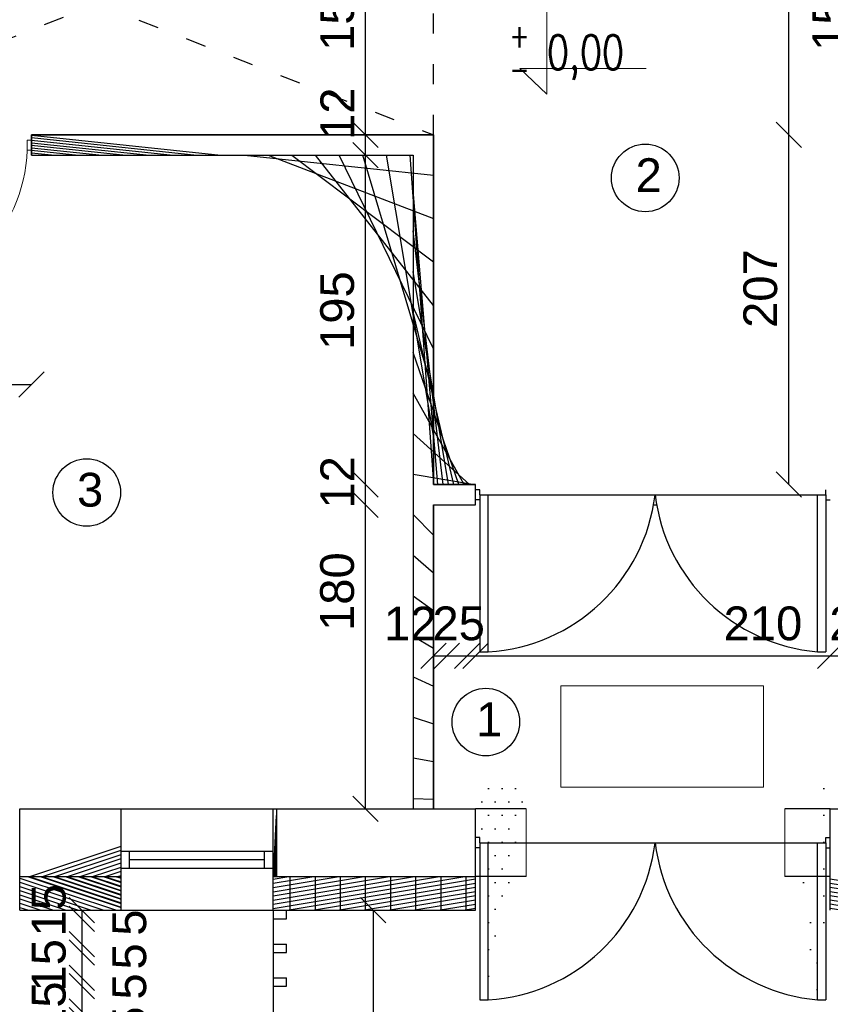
# Model space of a CAD drawing. Header units: millimetres. Extents: x 6528 to 149658, y 3342 to 12852.
# Tile 96 of 122: x 79894 to 80374, y 6990 to 7573. Entities that reach past the tile are written whole.
import ezdxf

# ---------------------------------------------------------------- set-up
doc = ezdxf.new("R2010")
doc.units = ezdxf.units.MM
doc.linetypes.add('ACAD_ISO03W100', pattern=[30, 12, -18])
doc.layers.add('&_opisy_100', color=51, linetype='Continuous', lineweight=20)
doc.styles.add('Romans', font='romans.shx', dxfattribs={"width": 0.75})
doc.styles.get("Standard").update_dxf_attribs({"font": 'arial.ttf'})
doc.dimstyles.new('ISO-25', dxfattribs={"dimtxt": 2.5, "dimasz": 2.5, "dimexe": 1.25, "dimexo": 0.625, "dimtad": 1, "dimtxsty": 'Standard', "dimcen": 2.5, "dimadec": 0, "dimazin": 0, "dimtfac": 1, "dimtmove": 0, "dimatfit": 3, "dimfxl": 1, "dimarcsym": 0})
pattern_1 = [(45, (-1177786884.729524, -935731374.6151185), (-11.22532015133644, 11.22532015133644), [])]

# ---------------------------------------------------------------- blocks, each defined once
blk = doc.blocks.new('_Oblique')
at = {"color": 0, "linetype": 'ByBlock', "lineweight": -2}
blk.add_line((-0.5, -0.5), (0.5, 0.5), dxfattribs=at)
blk = doc.blocks.new('*D2604')
at = {"color": 0, "lineweight": -2, "transparency": 16777216}
blk.add_line((79326.85100715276, 6372.43297327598), (81210.85100691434, 6372.43297327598), dxfattribs=at)
at = {"layer": 'Defpoints', "color": 0, "transparency": 16777216}
for p in [(79326.85100715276, 7045.67060507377), (81210.85100691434, 7045.67060507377), (81210.85100691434, 6372.43297327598)]:
    blk.add_point(p, dxfattribs=at)
at = {"color": 0, "lineweight": -2, "transparency": 16777216, "xscale": 15, "yscale": 15, "zscale": 15, "rotation": 180}
blk.add_blockref('_Oblique', (79326.85100715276, 6372.43297327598), dxfattribs=at)
at = {"color": 0, "lineweight": -2, "transparency": 16777216, "xscale": 15, "yscale": 15, "zscale": 15}
blk.add_blockref('_Oblique', (81210.85100691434, 6372.43297327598), dxfattribs=at)
at = {"color": 0, "transparency": 16777216, "insert": (80281.07317440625, 6391.106766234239), "char_height": 20, "attachment_point": 5}
blk.add_mtext('1884', dxfattribs=at)
blk = doc.blocks.new('*D2733')
at = {"color": 0, "lineweight": -2, "transparency": 16777216}
blk.add_line((80103.11940233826, 7045.670605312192), (80103.11940233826, 6865.670605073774), dxfattribs=at)
at = {"layer": 'Defpoints', "color": 0, "transparency": 16777216}
for p in [(80163.85100715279, 7045.670605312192), (80103.11940233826, 6865.670605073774), (80216.34214108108, 6865.670605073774)]:
    blk.add_point(p, dxfattribs=at)
at = {"color": 0, "lineweight": -2, "transparency": 16777216, "xscale": 15, "yscale": 15, "zscale": 15}
for p, rotation in [((80103.11940233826, 7045.670605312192), 90), ((80103.11940233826, 6865.670605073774), 270)]:
    blk.add_blockref('_Oblique', p, dxfattribs=dict(at, rotation=rotation))
at = {"color": 0, "transparency": 16777216, "insert": (80083.67525284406, 6960.413776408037), "char_height": 20, "attachment_point": 5, "rotation": 90}
blk.add_mtext('180', dxfattribs=at)
blk = doc.blocks.new('*D2806')
at = {"color": 0, "lineweight": -2, "transparency": 16777216}
blk.add_line((80098.63733976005, 7504.670604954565), (80098.63733976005, 7659.670604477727), dxfattribs=at)
at = {"layer": 'Defpoints', "color": 0, "transparency": 16777216}
for p in [(80098.63733976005, 7659.670604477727), (80126.85101001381, 7659.670604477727), (80126.85100762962, 7504.670604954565)]:
    blk.add_point(p, dxfattribs=at)
at = {"color": 0, "lineweight": -2, "transparency": 16777216, "xscale": 15, "yscale": 15, "zscale": 15}
for p, rotation in [((80098.63733976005, 7659.670604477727), 90), ((80098.63733976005, 7504.670604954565), 270)]:
    blk.add_blockref('_Oblique', p, dxfattribs=dict(at, rotation=rotation))
at = {"color": 0, "transparency": 16777216, "insert": (80081.94153111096, 7577.721667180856), "char_height": 20, "attachment_point": 5, "rotation": 90}
blk.add_mtext('155', dxfattribs=at)
blk = doc.blocks.new('*D2807')
at = {"color": 0, "lineweight": -2, "transparency": 16777216}
blk.add_line((80098.63734309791, 7492.670604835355), (80098.63734309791, 7504.670604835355), dxfattribs=at)
at = {"layer": 'Defpoints', "color": 0, "transparency": 16777216}
for p in [(80098.63734309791, 7504.670604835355), (80126.85100762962, 7504.670604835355), (80126.85101525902, 7492.670604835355)]:
    blk.add_point(p, dxfattribs=at)
at = {"color": 0, "lineweight": -2, "transparency": 16777216, "xscale": 15, "yscale": 15, "zscale": 15}
for p, rotation in [((80098.63734309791, 7504.670604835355), 90), ((80098.63734309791, 7492.670604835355), 270)]:
    blk.add_blockref('_Oblique', p, dxfattribs=dict(at, rotation=rotation))
at = {"color": 0, "transparency": 16777216, "insert": (80081.94153111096, 7517.24278677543), "char_height": 20, "attachment_point": 5, "rotation": 90}
blk.add_mtext('12', dxfattribs=at)
blk = doc.blocks.new('*D2808')
at = {"color": 0, "lineweight": -2, "transparency": 16777216}
blk.add_line((80098.6373454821, 7297.670604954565), (80098.6373454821, 7492.670604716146), dxfattribs=at)
at = {"layer": 'Defpoints', "color": 0, "transparency": 16777216}
for p in [(80098.6373454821, 7492.670604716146), (80126.85100810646, 7492.670604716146), (80158.85101525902, 7297.670604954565)]:
    blk.add_point(p, dxfattribs=at)
at = {"color": 0, "lineweight": -2, "transparency": 16777216, "xscale": 15, "yscale": 15, "zscale": 15}
for p, rotation in [((80098.6373454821, 7492.670604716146), 90), ((80098.6373454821, 7297.670604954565), 270)]:
    blk.add_blockref('_Oblique', p, dxfattribs=dict(at, rotation=rotation))
at = {"color": 0, "transparency": 16777216, "insert": (80081.9415315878, 7400.670214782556), "char_height": 20, "attachment_point": 5, "rotation": 90}
blk.add_mtext('195', dxfattribs=at)
blk = doc.blocks.new('*D2809')
at = {"color": 0, "lineweight": -2, "transparency": 16777216}
blk.add_line((80098.63734738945, 7285.670604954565), (80098.63734738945, 7297.670604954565), dxfattribs=at)
at = {"layer": 'Defpoints', "color": 0, "transparency": 16777216}
for p in [(80098.63734738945, 7297.670604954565), (80158.85101525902, 7297.670604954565), (80158.85101597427, 7285.670604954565)]:
    blk.add_point(p, dxfattribs=at)
at = {"color": 0, "lineweight": -2, "transparency": 16777216, "xscale": 15, "yscale": 15, "zscale": 15}
for p, rotation in [((80098.63734738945, 7297.670604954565), 90), ((80098.63734738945, 7285.670604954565), 270)]:
    blk.add_blockref('_Oblique', p, dxfattribs=dict(at, rotation=rotation))
at = {"color": 0, "transparency": 16777216, "insert": (80081.9415315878, 7298.983735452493), "char_height": 20, "attachment_point": 5, "rotation": 90}
blk.add_mtext('12', dxfattribs=at)
blk = doc.blocks.new('*D2810')
at = {"color": 0, "lineweight": -2, "transparency": 16777216}
blk.add_line((80098.60525958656, 7105.670605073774), (80098.60525958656, 7285.670604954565), dxfattribs=at)
at = {"layer": 'Defpoints', "color": 0, "transparency": 16777216}
for p in [(80098.60525958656, 7285.670604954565), (80158.85101597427, 7285.670604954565), (80158.8510150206, 7105.670605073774)]:
    blk.add_point(p, dxfattribs=at)
at = {"color": 0, "lineweight": -2, "transparency": 16777216, "xscale": 15, "yscale": 15, "zscale": 15}
for p, rotation in [((80098.60525958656, 7285.670604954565), 90), ((80098.60525958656, 7105.670605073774), 270)]:
    blk.add_blockref('_Oblique', p, dxfattribs=dict(at, rotation=rotation))
at = {"color": 0, "transparency": 16777216, "insert": (80081.90944092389, 7234.309116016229), "char_height": 20, "attachment_point": 5, "rotation": 90}
blk.add_mtext('180', dxfattribs=at)
blk = doc.blocks.new('*D2811')
at = {"color": 0, "lineweight": -2, "transparency": 16777216}
blk.add_line((80349.20486204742, 7504.670604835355), (80349.20486204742, 7659.670604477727), dxfattribs=at)
at = {"layer": 'Defpoints', "color": 0, "transparency": 16777216}
for p in [(80349.20486204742, 7659.670604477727), (80377.41853087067, 7659.670604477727), (80398.8510047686, 7504.670604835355)]:
    blk.add_point(p, dxfattribs=at)
at = {"color": 0, "lineweight": -2, "transparency": 16777216, "xscale": 15, "yscale": 15, "zscale": 15}
for p, rotation in [((80349.20486204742, 7659.670604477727), 90), ((80349.20486204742, 7504.670604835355), 270)]:
    blk.add_blockref('_Oblique', p, dxfattribs=dict(at, rotation=rotation))
at = {"color": 0, "transparency": 16777216, "insert": (80373.41375105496, 7577.721667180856), "char_height": 20, "attachment_point": 5, "rotation": 90}
blk.add_mtext('155', dxfattribs=at)
blk = doc.blocks.new('*D2812')
at = {"color": 0, "lineweight": -2, "transparency": 16777216}
blk.add_line((80349.2048630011, 7297.670604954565), (80349.2048630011, 7504.670604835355), dxfattribs=at)
at = {"layer": 'Defpoints', "color": 0, "transparency": 16777216}
for p in [(80349.2048630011, 7504.670604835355), (80398.85100715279, 7504.670604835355), (80398.85100715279, 7297.670604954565)]:
    blk.add_point(p, dxfattribs=at)
at = {"color": 0, "lineweight": -2, "transparency": 16777216, "xscale": 15, "yscale": 15, "zscale": 15}
for p, rotation in [((80349.2048630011, 7504.670604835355), 90), ((80349.2048630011, 7297.670604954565), 270)]:
    blk.add_blockref('_Oblique', p, dxfattribs=dict(at, rotation=rotation))
at = {"color": 0, "transparency": 16777216, "insert": (80332.50905196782, 7413.721667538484), "char_height": 20, "attachment_point": 5, "rotation": 90}
blk.add_mtext('207', dxfattribs=at)
blk = doc.blocks.new('*D2851')
at = {"color": 0, "lineweight": -2, "transparency": 16777216}
blk.add_line((79800.85101502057, 7357.028185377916), (79900.85101525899, 7357.028185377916), dxfattribs=at)
at = {"layer": 'Defpoints', "color": 0, "transparency": 16777216}
for p in [(79800.85101502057, 7492.670604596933), (79900.85101525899, 7492.670604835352), (79900.85101525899, 7357.028185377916)]:
    blk.add_point(p, dxfattribs=at)
at = {"color": 0, "lineweight": -2, "transparency": 16777216, "xscale": 15, "yscale": 15, "zscale": 15, "rotation": 180}
blk.add_blockref('_Oblique', (79800.85101502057, 7357.028185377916), dxfattribs=at)
at = {"color": 0, "lineweight": -2, "transparency": 16777216, "xscale": 15, "yscale": 15, "zscale": 15}
blk.add_blockref('_Oblique', (79900.85101525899, 7357.028185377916), dxfattribs=at)
at = {"color": 0, "transparency": 16777216, "insert": (79847.78837125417, 7376.171968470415), "char_height": 20, "attachment_point": 5}
blk.add_mtext('100', dxfattribs=at)
blk = doc.blocks.new('*D2899')
at = {"color": 0, "lineweight": -2, "transparency": 16777216}
blk.add_line((80146.8510154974, 7196.245446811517), (80158.85101621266, 7196.245446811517), dxfattribs=at)
at = {"layer": 'Defpoints', "color": 0, "transparency": 16777216}
for p in [(80146.8510154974, 7293.459316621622), (80158.85101621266, 7294.670604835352), (80158.85101621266, 7196.245446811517)]:
    blk.add_point(p, dxfattribs=at)
at = {"color": 0, "lineweight": -2, "transparency": 16777216, "xscale": 15, "yscale": 15, "zscale": 15, "rotation": 180}
blk.add_blockref('_Oblique', (80146.8510154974, 7196.245446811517), dxfattribs=at)
at = {"color": 0, "lineweight": -2, "transparency": 16777216, "xscale": 15, "yscale": 15, "zscale": 15}
blk.add_blockref('_Oblique', (80158.85101621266, 7196.245446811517), dxfattribs=at)
at = {"color": 0, "transparency": 16777216, "insert": (80125.08465521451, 7215.389229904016), "char_height": 20, "attachment_point": 5}
blk.add_mtext('12', dxfattribs=at)
blk = doc.blocks.new('*D2900')
at = {"color": 0, "lineweight": -2, "transparency": 16777216}
blk.add_line((80138.85101645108, 7196.245447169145), (80163.85101525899, 7196.245447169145), dxfattribs=at)
at = {"layer": 'Defpoints', "color": 0, "transparency": 16777216}
for p in [(80138.85101645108, 7285.670604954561), (80163.85101525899, 7285.670604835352), (80163.85101525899, 7196.245447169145)]:
    blk.add_point(p, dxfattribs=at)
at = {"color": 0, "lineweight": -2, "transparency": 16777216, "xscale": 15, "yscale": 15, "zscale": 15, "rotation": 180}
blk.add_blockref('_Oblique', (80138.85101645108, 7196.245447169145), dxfattribs=at)
at = {"color": 0, "lineweight": -2, "transparency": 16777216, "xscale": 15, "yscale": 15, "zscale": 15}
blk.add_blockref('_Oblique', (80163.85101525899, 7196.245447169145), dxfattribs=at)
at = {"color": 0, "transparency": 16777216, "insert": (80153.79813687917, 7215.389230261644), "char_height": 20, "attachment_point": 5}
blk.add_mtext('25', dxfattribs=at)
blk = doc.blocks.new('*D2901')
at = {"color": 0, "lineweight": -2, "transparency": 16777216}
blk.add_line((80163.85101502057, 7196.245447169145), (80373.85101525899, 7196.245447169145), dxfattribs=at)
at = {"layer": 'Defpoints', "color": 0, "transparency": 16777216}
for p in [(80163.85101502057, 7285.670604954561), (80373.85101525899, 7285.670604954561), (80373.85101525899, 7196.245447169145)]:
    blk.add_point(p, dxfattribs=at)
at = {"color": 0, "lineweight": -2, "transparency": 16777216, "xscale": 15, "yscale": 15, "zscale": 15, "rotation": 180}
blk.add_blockref('_Oblique', (80163.85101502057, 7196.245447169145), dxfattribs=at)
at = {"color": 0, "lineweight": -2, "transparency": 16777216, "xscale": 15, "yscale": 15, "zscale": 15}
blk.add_blockref('_Oblique', (80373.85101525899, 7196.245447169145), dxfattribs=at)
at = {"color": 0, "transparency": 16777216, "insert": (80333.9506286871, 7215.389230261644), "char_height": 20, "attachment_point": 5}
blk.add_mtext('210', dxfattribs=at)
blk = doc.blocks.new('*D2902')
at = {"color": 0, "lineweight": -2, "transparency": 16777216}
blk.add_line((80373.85101502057, 7196.245447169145), (80398.85101382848, 7196.245447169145), dxfattribs=at)
at = {"layer": 'Defpoints', "color": 0, "transparency": 16777216}
for p in [(80373.85101502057, 7285.670604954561), (80398.85101382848, 7285.670604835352), (80398.85101382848, 7196.245447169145)]:
    blk.add_point(p, dxfattribs=at)
at = {"color": 0, "lineweight": -2, "transparency": 16777216, "xscale": 15, "yscale": 15, "zscale": 15, "rotation": 180}
blk.add_blockref('_Oblique', (80373.85101502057, 7196.245447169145), dxfattribs=at)
at = {"color": 0, "lineweight": -2, "transparency": 16777216, "xscale": 15, "yscale": 15, "zscale": 15}
blk.add_blockref('_Oblique', (80398.85101382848, 7196.245447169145), dxfattribs=at)
at = {"color": 0, "transparency": 16777216, "insert": (80388.79813544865, 7215.389230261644), "char_height": 20, "attachment_point": 5}
blk.add_mtext('25', dxfattribs=at)
blk = doc.blocks.new('*D2911')
at = {"color": 0, "lineweight": -2, "transparency": 16777216}
blk.add_line((79803.85100715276, 6422.43297327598), (79893.85100739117, 6422.43297327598), dxfattribs=at)
at = {"layer": 'Defpoints', "color": 0, "transparency": 16777216}
for p in [(79803.85100715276, 7045.67060507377), (79893.85100739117, 7045.670604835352), (79893.85100739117, 6422.43297327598)]:
    blk.add_point(p, dxfattribs=at)
at = {"color": 0, "lineweight": -2, "transparency": 16777216, "xscale": 15, "yscale": 15, "zscale": 15, "rotation": 180}
blk.add_blockref('_Oblique', (79803.85100715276, 6422.43297327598), dxfattribs=at)
at = {"color": 0, "lineweight": -2, "transparency": 16777216, "xscale": 15, "yscale": 15, "zscale": 15}
blk.add_blockref('_Oblique', (79893.85100739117, 6422.43297327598), dxfattribs=at)
at = {"color": 0, "transparency": 16777216, "insert": (79850.65289490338, 6441.106766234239), "char_height": 20, "attachment_point": 5}
blk.add_mtext('90', dxfattribs=at)
blk = doc.blocks.new('*D2912')
at = {"color": 0, "lineweight": -2, "transparency": 16777216}
blk.add_line((79893.85100739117, 6422.43297327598), (79953.85100691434, 6422.43297327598), dxfattribs=at)
at = {"layer": 'Defpoints', "color": 0, "transparency": 16777216}
for p in [(79893.85100739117, 7045.67060507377), (79953.85100691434, 7045.670604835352), (79953.85100691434, 6422.43297327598)]:
    blk.add_point(p, dxfattribs=at)
at = {"color": 0, "lineweight": -2, "transparency": 16777216, "xscale": 15, "yscale": 15, "zscale": 15, "rotation": 180}
blk.add_blockref('_Oblique', (79893.85100739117, 6422.43297327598), dxfattribs=at)
at = {"color": 0, "lineweight": -2, "transparency": 16777216, "xscale": 15, "yscale": 15, "zscale": 15}
blk.add_blockref('_Oblique', (79953.85100691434, 6422.43297327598), dxfattribs=at)
at = {"color": 0, "transparency": 16777216, "insert": (79924.91612212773, 6441.106766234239), "char_height": 20, "attachment_point": 5}
blk.add_mtext('60', dxfattribs=at)
blk = doc.blocks.new('*D2913')
at = {"color": 0, "lineweight": -2, "transparency": 16777216}
blk.add_line((79953.85100691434, 6422.43297327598), (80043.85100739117, 6422.43297327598), dxfattribs=at)
at = {"layer": 'Defpoints', "color": 0, "transparency": 16777216}
for p in [(79953.85100691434, 7045.67060519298), (80043.85100739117, 7045.670604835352), (80043.85100739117, 6422.43297327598)]:
    blk.add_point(p, dxfattribs=at)
at = {"color": 0, "lineweight": -2, "transparency": 16777216, "xscale": 15, "yscale": 15, "zscale": 15, "rotation": 180}
blk.add_blockref('_Oblique', (79953.85100691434, 6422.43297327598), dxfattribs=at)
at = {"color": 0, "lineweight": -2, "transparency": 16777216, "xscale": 15, "yscale": 15, "zscale": 15}
blk.add_blockref('_Oblique', (80043.85100739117, 6422.43297327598), dxfattribs=at)
at = {"color": 0, "transparency": 16777216, "insert": (79999.410515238, 6441.106766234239), "char_height": 20, "attachment_point": 5}
blk.add_mtext('90', dxfattribs=at)
blk = doc.blocks.new('*D2914')
at = {"color": 0, "lineweight": -2, "transparency": 16777216}
blk.add_line((80043.85100739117, 6422.43297327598), (80163.85100691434, 6422.43297327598), dxfattribs=at)
at = {"layer": 'Defpoints', "color": 0, "transparency": 16777216}
for p in [(80043.85100739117, 7045.670604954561), (80163.85100691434, 7045.670604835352), (80163.85100691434, 6422.43297327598)]:
    blk.add_point(p, dxfattribs=at)
at = {"color": 0, "lineweight": -2, "transparency": 16777216, "xscale": 15, "yscale": 15, "zscale": 15, "rotation": 180}
blk.add_blockref('_Oblique', (80043.85100739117, 6422.43297327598), dxfattribs=at)
at = {"color": 0, "lineweight": -2, "transparency": 16777216, "xscale": 15, "yscale": 15, "zscale": 15}
blk.add_blockref('_Oblique', (80163.85100691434, 6422.43297327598), dxfattribs=at)
at = {"color": 0, "transparency": 16777216, "insert": (80089.41051499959, 6441.106766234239), "char_height": 20, "attachment_point": 5}
blk.add_mtext('120', dxfattribs=at)
blk = doc.blocks.new('*D2915')
at = {"color": 0, "lineweight": -2, "transparency": 16777216}
blk.add_line((80163.85100691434, 6422.43297327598), (80373.8510076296, 6422.43297327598), dxfattribs=at)
at = {"layer": 'Defpoints', "color": 0, "transparency": 16777216}
for p in [(80163.85100691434, 7045.67060507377), (80373.8510076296, 7045.670604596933), (80373.8510076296, 6422.43297327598)]:
    blk.add_point(p, dxfattribs=at)
at = {"color": 0, "lineweight": -2, "transparency": 16777216, "xscale": 15, "yscale": 15, "zscale": 15, "rotation": 180}
blk.add_blockref('_Oblique', (80163.85100691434, 6422.43297327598), dxfattribs=at)
at = {"color": 0, "lineweight": -2, "transparency": 16777216, "xscale": 15, "yscale": 15, "zscale": 15}
blk.add_blockref('_Oblique', (80373.8510076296, 6422.43297327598), dxfattribs=at)
at = {"color": 0, "transparency": 16777216, "insert": (80257.44635384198, 6441.106766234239), "char_height": 20, "attachment_point": 5}
blk.add_mtext('210', dxfattribs=at)
blk = doc.blocks.new('*D2916')
at = {"color": 0, "lineweight": -2, "transparency": 16777216}
blk.add_line((80373.8510076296, 6422.43297327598), (80493.85094897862, 6422.43297327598), dxfattribs=at)
at = {"layer": 'Defpoints', "color": 0, "transparency": 16777216}
for p in [(80373.8510076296, 7045.670604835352), (80493.85094897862, 7045.670610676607), (80493.85094897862, 6422.43297327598)]:
    blk.add_point(p, dxfattribs=at)
at = {"color": 0, "lineweight": -2, "transparency": 16777216, "xscale": 15, "yscale": 15, "zscale": 15, "rotation": 180}
blk.add_blockref('_Oblique', (80373.8510076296, 6422.43297327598), dxfattribs=at)
at = {"color": 0, "lineweight": -2, "transparency": 16777216, "xscale": 15, "yscale": 15, "zscale": 15}
blk.add_blockref('_Oblique', (80493.85094897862, 6422.43297327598), dxfattribs=at)
at = {"color": 0, "transparency": 16777216, "insert": (80438.7014190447, 6441.106766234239), "char_height": 20, "attachment_point": 5}
blk.add_mtext('120', dxfattribs=at)
blk = doc.blocks.new('*D2885')
at = {"color": 0, "lineweight": -2, "transparency": 16777216}
blk.add_line((79930.62826149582, 6985.67061413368), (79930.62826149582, 6980.670614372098), dxfattribs=at)
at = {"layer": 'Defpoints', "color": 0, "transparency": 16777216}
for p in [(80043.85098378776, 6985.67061413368), (79930.62826149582, 6980.670614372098), (80043.85099928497, 6980.670614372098)]:
    blk.add_point(p, dxfattribs=at)
at = {"color": 0, "lineweight": -2, "transparency": 16777216, "xscale": 15, "yscale": 15, "zscale": 15}
for p, rotation in [((79930.62826149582, 6985.67061413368), 90), ((79930.62826149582, 6980.670614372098), 270)]:
    blk.add_blockref('_Oblique', p, dxfattribs=dict(at, rotation=rotation))
at = {"color": 0, "transparency": 16777216, "insert": (79958.88475530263, 6980.91668201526), "char_height": 20, "attachment_point": 5, "rotation": 90}
blk.add_mtext('5', dxfattribs=at)
blk = doc.blocks.new('*D2886')
at = {"color": 0, "lineweight": -2, "transparency": 16777216}
blk.add_line((79930.62826388, 7000.67061413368), (79930.62826388, 6985.67061413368), dxfattribs=at)
at = {"layer": 'Defpoints', "color": 0, "transparency": 16777216}
for p in [(80043.85100643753, 7000.67061413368), (79930.62826388, 6985.67061413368), (80043.85100453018, 6985.67061413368)]:
    blk.add_point(p, dxfattribs=at)
at = {"color": 0, "lineweight": -2, "transparency": 16777216, "xscale": 15, "yscale": 15, "zscale": 15}
for p, rotation in [((79930.62826388, 7000.67061413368), 90), ((79930.62826388, 6985.67061413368), 270)]:
    blk.add_blockref('_Oblique', p, dxfattribs=dict(at, rotation=rotation))
at = {"color": 0, "transparency": 16777216, "insert": (79911.18411629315, 6987.987598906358), "char_height": 20, "attachment_point": 5, "rotation": 90}
blk.add_mtext('15', dxfattribs=at)
blk = doc.blocks.new('*D2887')
at = {"color": 0, "lineweight": -2, "transparency": 16777216}
blk.add_line((79930.62826864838, 7005.670613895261), (79930.62826864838, 7000.67061413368), dxfattribs=at)
at = {"layer": 'Defpoints', "color": 0, "transparency": 16777216}
for p in [(80043.85104673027, 7005.670613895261), (79930.62826864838, 7000.67061413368), (80043.85100643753, 7000.67061413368)]:
    blk.add_point(p, dxfattribs=at)
at = {"color": 0, "lineweight": -2, "transparency": 16777216, "xscale": 15, "yscale": 15, "zscale": 15}
for p, rotation in [((79930.62826864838, 7005.670613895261), 90), ((79930.62826864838, 7000.67061413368), 270)]:
    blk.add_blockref('_Oblique', p, dxfattribs=dict(at, rotation=rotation))
at = {"color": 0, "transparency": 16777216, "insert": (79958.88476245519, 7000.552336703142), "char_height": 20, "attachment_point": 5, "rotation": 90}
blk.add_mtext('5', dxfattribs=at)
blk = doc.blocks.new('*D2888')
at = {"color": 0, "lineweight": -2, "transparency": 16777216}
blk.add_line((79930.62830608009, 7020.670611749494), (79930.62830608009, 7005.670613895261), dxfattribs=at)
at = {"layer": 'Defpoints', "color": 0, "transparency": 16777216}
for p in [(80043.85104649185, 7020.670611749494), (79930.62830608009, 7005.670613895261), (80043.85104673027, 7005.670613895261)]:
    blk.add_point(p, dxfattribs=at)
at = {"color": 0, "lineweight": -2, "transparency": 16777216, "xscale": 15, "yscale": 15, "zscale": 15}
for p, rotation in [((79930.62830608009, 7020.670611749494), 90), ((79930.62830608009, 7005.670613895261), 270)]:
    blk.add_blockref('_Oblique', p, dxfattribs=dict(at, rotation=rotation))
at = {"color": 0, "transparency": 16777216, "insert": (79911.18415849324, 7013.096177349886), "char_height": 20, "attachment_point": 5, "rotation": 90}
blk.add_mtext('15', dxfattribs=at)
blk = doc.blocks.new('*D2889')
at = {"color": 0, "lineweight": -2, "transparency": 16777216}
blk.add_line((79930.62831180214, 7025.670611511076), (79930.62831180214, 7020.670611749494), dxfattribs=at)
at = {"layer": 'Defpoints', "color": 0, "transparency": 16777216}
for p in [(80043.85104649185, 7025.670611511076), (79930.62831180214, 7020.670611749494), (80043.85104863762, 7020.670611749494)]:
    blk.add_point(p, dxfattribs=at)
at = {"color": 0, "lineweight": -2, "transparency": 16777216, "xscale": 15, "yscale": 15, "zscale": 15}
for p, rotation in [((79930.62831180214, 7025.670611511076), 90), ((79930.62831180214, 7020.670611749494), 270)]:
    blk.add_blockref('_Oblique', p, dxfattribs=dict(at, rotation=rotation))
at = {"color": 0, "transparency": 16777216, "insert": (79958.88480465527, 7018.352102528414), "char_height": 20, "attachment_point": 5, "rotation": 90}
blk.add_mtext('5', dxfattribs=at)
blk = doc.blocks.new('*D2890')
at = {"color": 0, "lineweight": -2, "transparency": 16777216}
blk.add_line((79930.6282791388, 7040.670611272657), (79930.6282791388, 7025.670613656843), dxfattribs=at)
at = {"layer": 'Defpoints', "color": 0, "transparency": 16777216}
for p in [(80043.85101859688, 7040.670611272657), (79930.6282791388, 7025.670613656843), (80043.8510188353, 7025.670613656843)]:
    blk.add_point(p, dxfattribs=at)
at = {"color": 0, "lineweight": -2, "transparency": 16777216, "xscale": 15, "yscale": 15, "zscale": 15}
for p, rotation in [((79930.6282791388, 7040.670611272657), 90), ((79930.6282791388, 7025.670613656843), 270)]:
    blk.add_blockref('_Oblique', p, dxfattribs=dict(at, rotation=rotation))
at = {"color": 0, "transparency": 16777216, "insert": (79911.18413059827, 7045.670613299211), "char_height": 20, "attachment_point": 5, "rotation": 90}
blk.add_mtext('15', dxfattribs=at)
blk = doc.blocks.new('*D2891')
at = {"color": 0, "lineweight": -2, "transparency": 16777216}
blk.add_line((79930.628284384, 7045.670611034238), (79930.628284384, 7040.670611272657), dxfattribs=at)
at = {"layer": 'Defpoints', "color": 0, "transparency": 16777216}
for p in [(80043.85101859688, 7045.670611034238), (79930.628284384, 7040.670611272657), (80043.85102074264, 7040.670611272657)]:
    blk.add_point(p, dxfattribs=at)
at = {"color": 0, "lineweight": -2, "transparency": 16777216, "xscale": 15, "yscale": 15, "zscale": 15}
for p, rotation in [((79930.628284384, 7045.670611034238), 90), ((79930.628284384, 7040.670611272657), 270)]:
    blk.add_blockref('_Oblique', p, dxfattribs=dict(at, rotation=rotation))
at = {"color": 0, "transparency": 16777216, "insert": (79958.8847767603, 7038.352102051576), "char_height": 20, "attachment_point": 5, "rotation": 90}
blk.add_mtext('5', dxfattribs=at)

msp = doc.modelspace()

# ---------------------------------------------------------------- hatches: boundary and pattern name
h = msp.add_hatch()
h.set_pattern_fill('ANSI31', color=256, scale=5)
h.set_pattern_definition(pattern_1)
h.paths.add_polyline_path([(80138.85101502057, 7504.670604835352), (79900.85101525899, 7504.670604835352), (79900.85101525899, 7492.670604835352), (80126.85100810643, 7492.670604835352), (80126.85101525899, 7105.67060507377), (80138.85101525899, 7105.67060507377), (80138.85101502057, 7285.670604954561), (80163.85101525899, 7285.670604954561), (80163.85101525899, 7297.670604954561), (80138.85101502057, 7297.670604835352)])
h = msp.add_hatch()
h.set_pattern_fill('ANSI37', color=256, scale=5)
h.set_pattern_definition([(45, (-1177784256.190767, -935731374.6151185), (-11.22532015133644, 11.22532015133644), []), (135, (-1177784256.190767, -935731374.6151185), (-11.22532015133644, -11.22532015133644), [])])
h.paths.add_polyline_path([(79346.85100691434, 7270.670604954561), (79341.85100691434, 7270.670604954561), (79301.85100691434, 7270.670604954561), (79239.85100691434, 7270.670604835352), (79239.85100691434, 7250.670604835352), (79326.85100715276, 7250.670604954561), (79326.85100691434, 7045.67060507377), (79446.85100715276, 7045.67060507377), (79446.85100715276, 7065.670604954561), (79386.85100715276, 7065.670604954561), (79346.85100691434, 7065.670604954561)])
h.paths.add_polyline_path([(79596.85100715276, 7065.670604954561), (79536.85100715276, 7065.670604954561), (79536.85100715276, 7045.67060507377), (79596.85100715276, 7045.67060507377)])
h.paths.add_polyline_path([(79803.85100715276, 7065.670604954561), (79686.85100715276, 7065.670604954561), (79686.85100715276, 7045.67060507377), (79686.85100739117, 7045.67060507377), (79803.85100715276, 7045.67060519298)])
h.paths.add_polyline_path([(79953.85100715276, 7065.670604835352), (79893.85100715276, 7065.670604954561), (79893.85100715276, 7045.67060507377), (79953.85100715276, 7045.670604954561)])
h.paths.add_polyline_path([(80163.85100715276, 7065.670604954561), (80043.85100715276, 7065.670604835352), (80043.85100715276, 7045.670604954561), (80163.85100715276, 7045.67060507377)])
h.paths.add_polyline_path([(80493.85100715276, 7065.670604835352), (80373.85100715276, 7065.670604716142), (80373.85100715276, 7045.670604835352), (80493.85100715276, 7045.670604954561)])
h.paths.add_polyline_path([(80850.85100715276, 7065.670604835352), (80733.85100715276, 7065.670604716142), (80733.85100715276, 7045.670607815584), (80733.85104172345, 7045.670607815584), (80850.85100715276, 7045.670604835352)])
h = msp.add_hatch()
h.set_pattern_fill('ANSI31', color=256, scale=5)
h.set_pattern_definition(pattern_1)
h.paths.add_polyline_path([(79953.85100715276, 7105.670604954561), (79953.85100691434, 7105.670604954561), (79893.85100715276, 7105.670604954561), (79893.85100715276, 7065.670604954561), (79953.85100715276, 7065.670604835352)])
h = msp.add_hatch()
h.set_pattern_fill('ANSI31', color=256, scale=5)
h.set_pattern_definition(pattern_1)
h.paths.add_polyline_path([(79953.85100715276, 7105.670604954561), (79953.85100691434, 7105.670604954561), (79893.85100715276, 7105.670604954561), (79893.85100715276, 7065.670604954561), (79953.85100715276, 7065.670604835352)])
h = msp.add_hatch()
h.set_pattern_fill('ANSI31', color=256, scale=5)
h.set_pattern_definition(pattern_1)
h.paths.add_polyline_path([(80045.85101525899, 7105.670604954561), (80043.85100715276, 7105.670604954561), (80043.85100715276, 7065.670604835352), (80045.85101525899, 7065.670604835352)])
h = msp.add_hatch()
h.set_pattern_fill('DOTS', color=256, scale=5)
h.set_pattern_definition([(0, (-1177786884.729524, -935731374.6151185), (3.96875, 7.9375), [0, -7.9375])])
h.paths.add_polyline_path([(80193.85101525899, 7105.670604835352), (80163.85100715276, 7105.670604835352), (80163.85100715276, 7088.670604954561), (80166.35100715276, 7088.670604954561), (80166.35100715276, 7085.670604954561), (80193.85101525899, 7085.670604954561)])
h.paths.add_polyline_path([(80193.85101525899, 7085.670604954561), (80171.35100715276, 7085.670604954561), (80171.35100715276, 7065.670604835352), (80193.85101525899, 7065.670604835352)])
h.paths.add_polyline_path([(80171.35100715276, 7085.670604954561), (80166.35100715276, 7085.670604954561), (80166.35100715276, 7082.670604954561), (80166.35100715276, 7065.670604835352), (80171.35100715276, 7065.670604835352)])
h.paths.add_polyline_path([(80373.85100715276, 7105.670604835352), (80346.85101525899, 7105.670604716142), (80346.85101525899, 7085.670604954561), (80371.24583571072, 7085.670604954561), (80371.24583571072, 7088.670604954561), (80373.85100715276, 7088.670604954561)])
h.paths.add_polyline_path([(80366.24583571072, 7085.670604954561), (80346.85101525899, 7085.670604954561), (80346.85101525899, 7065.670604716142), (80366.24583571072, 7065.670604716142)])
h.paths.add_polyline_path([(80371.24583571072, 7082.670604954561), (80371.24583571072, 7085.670604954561), (80366.24583571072, 7085.670604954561), (80366.24583571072, 7065.670604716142), (80371.24583571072, 7065.670604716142)])

# ---------------------------------------------------------------- linework, layer by layer
at = {"layer": '&_opisy_100', "color": 0}
msp.add_lwpolyline([(80206.03774278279, 7577.89432514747), (80206.03774278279, 7528.897408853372), (80189.97459833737, 7543.930506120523), (80264.84550111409, 7543.930506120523)], dxfattribs=at)
at = {"linetype": 'ACAD_ISO03W100'}
for p, q in [((79740.85101525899, 7504.670604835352), (80138.85101525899, 7659.670604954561)), ((79740.85101525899, 7659.670604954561), (80138.85101525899, 7504.670604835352)), ((80138.85101525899, 7504.670604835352), (80138.85101525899, 7659.670604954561))]:
    msp.add_line(p, q, dxfattribs=at)
at = {"lineweight": 30}
for p, q in [((79900.85101525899, 7504.670604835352), (80138.85101525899, 7504.670604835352)), ((79900.85101525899, 7492.670604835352), (79900.85101525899, 7504.670604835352)), ((80138.85101525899, 7504.670604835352), (80138.85101502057, 7297.670604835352)), ((79900.85101525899, 7492.670604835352), (80126.85101525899, 7492.670604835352)), ((80126.85101525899, 7492.670604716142), (80126.85101525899, 7105.67060507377)), ((80138.85101502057, 7297.670604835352), (80163.85101525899, 7297.670604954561)), ((80163.85101525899, 7285.670604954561), (80163.85101525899, 7297.670604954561)), ((80138.85101502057, 7285.670604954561), (80138.85101525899, 7105.67060507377)), ((80138.85101525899, 7285.670604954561), (80163.85101525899, 7285.670604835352)), ((79893.85100715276, 7105.670604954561), (79953.85100715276, 7105.670604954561)), ((79893.85100715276, 7045.67060507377), (79893.85100715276, 7105.670604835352)), ((79953.85100715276, 7045.67060507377), (79953.85100715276, 7105.670604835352)), ((80043.85100739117, 7105.670604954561), (80163.85100715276, 7105.670604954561)), ((80043.85100715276, 7045.67060507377), (80043.85100715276, 7105.670604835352)), ((80045.85101525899, 7105.670604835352), (80045.85101525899, 7065.670604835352)), ((80163.85100715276, 7045.67060507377), (80163.85100715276, 7105.670604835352)), ((80373.85100715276, 7105.670604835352), (80493.85100691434, 7105.67060507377)), ((80373.85100715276, 7045.67060507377), (80373.85100715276, 7105.670604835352)), ((79893.85100715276, 7065.670604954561), (79953.85100715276, 7065.670604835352)), ((80043.85100739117, 7065.670604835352), (80163.85100715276, 7065.670604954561)), ((79893.85100715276, 7045.67060507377), (79953.85100715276, 7045.670604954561)), ((80043.85100739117, 7045.670604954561), (80163.85100715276, 7045.67060507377)), ((80043.85100715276, 7045.670604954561), (80043.85100715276, 6835.670604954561)), ((80051.85098378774, 7040.670613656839), (80051.85098378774, 7045.67061353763)), ((80043.85098378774, 7040.670613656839), (80051.85098378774, 7040.670613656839)), ((80043.85098378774, 7025.670613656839), (80051.85098378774, 7025.670613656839)), ((80051.85098378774, 7020.670613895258), (80051.85098378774, 7025.670613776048)), ((80043.85098378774, 7020.670613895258), (80051.85098378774, 7020.670613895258)), ((80043.85098378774, 7005.670613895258), (80051.85098378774, 7005.670613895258)), ((80051.85098378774, 7000.670614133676), (80051.85098378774, 7005.670614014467)), ((80043.85098378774, 7000.670614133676), (80051.85098378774, 7000.670614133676))]:
    msp.add_line(p, q, dxfattribs=at)
at = {"lineweight": 20}
for p, q in [((79898.35101525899, 7498.670604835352), (79898.35101525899, 7501.670604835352)), ((79898.35101525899, 7501.670604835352), (79900.85101525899, 7501.670604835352)), ((79898.35101525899, 7498.670604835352), (79898.35101525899, 7495.670604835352)), ((79898.35101525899, 7495.670604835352), (79900.85101525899, 7495.670604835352))]:
    msp.add_line(p, q, dxfattribs=at)
for p, q in [((80166.35101525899, 7294.670604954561), (80163.85101525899, 7294.670604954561)), ((80166.35101525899, 7291.670604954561), (80166.35101525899, 7294.670604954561)), ((80371.24584381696, 7291.670604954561), (80371.24584381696, 7294.670604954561)), ((80166.35101525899, 7288.670604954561), (80163.85101525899, 7288.670604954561)), ((80166.35101525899, 7291.670604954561), (80166.35101525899, 7288.670604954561)), ((80166.35101525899, 7291.670604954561), (80371.24584381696, 7291.670604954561)), ((80166.35101525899, 7288.670604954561), (80166.35101525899, 7198.670604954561)), ((80171.35101525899, 7198.670604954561), (80171.35101525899, 7291.670604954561)), ((80366.24584381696, 7198.670604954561), (80366.24584381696, 7291.670604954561)), ((80371.24584381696, 7291.670604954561), (80371.24584381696, 7288.670604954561)), ((80371.24584381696, 7288.670604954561), (80373.74584381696, 7288.670604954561)), ((80371.24584381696, 7288.670604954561), (80371.24584381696, 7198.670604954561)), ((80138.85101525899, 7105.670604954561), (80138.85101525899, 7285.670604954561)), ((80138.85101525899, 7285.670604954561), (80163.85101525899, 7285.670604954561)), ((80269.20192782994, 7285.670604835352), (80271.00837700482, 7285.670604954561)), ((80166.35101525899, 7198.670604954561), (80171.35101525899, 7198.670604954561)), ((80366.24584381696, 7198.670604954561), (80371.24584381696, 7198.670604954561)), ((79953.85100691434, 7105.670604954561), (80043.85100691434, 7105.670604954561)), ((80193.85101525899, 7105.670604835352), (80163.85100715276, 7105.670604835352)), ((80373.85100715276, 7105.670604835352), (80346.85101525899, 7105.670604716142)), ((80166.35100715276, 7088.670604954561), (80163.85100715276, 7088.670604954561)), ((80166.35100715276, 7085.670604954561), (80166.35100715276, 7088.670604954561)), ((80371.24583571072, 7085.670604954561), (80371.24583571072, 7088.670604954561)), ((80371.24583571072, 7088.670604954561), (80373.74583571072, 7088.670604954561)), ((80166.35100715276, 7082.670604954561), (80163.85100715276, 7082.670604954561)), ((80166.35100715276, 7085.670604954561), (80166.35100715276, 7082.670604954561)), ((80166.35100715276, 7085.670604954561), (80371.24583571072, 7085.670604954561)), ((80166.35100715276, 7082.670604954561), (80166.35100715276, 6992.670604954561)), ((80171.35100715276, 6992.670604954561), (80171.35100715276, 7085.670604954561)), ((80366.24583571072, 6992.670604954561), (80366.24583571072, 7085.670604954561)), ((80371.24583571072, 7085.670604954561), (80371.24583571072, 7082.670604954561)), ((80371.24583571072, 7082.670604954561), (80373.74583571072, 7082.670604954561)), ((80371.24583571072, 7082.670604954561), (80371.24583571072, 6992.670604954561)), ((79953.85100691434, 7080.67060519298), (80043.85100691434, 7080.67060519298)), ((79958.85100691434, 7070.67060519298), (79958.85100691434, 7080.67060519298)), ((80038.85100691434, 7070.67060519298), (80038.85100691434, 7080.67060519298)), ((79958.85100691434, 7075.67060519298), (80038.85100691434, 7075.67060519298)), ((79953.85100691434, 7070.67060519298), (80043.85100691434, 7070.67060519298)), ((79953.85100691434, 7070.67060519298), (79958.85100691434, 7070.67060519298)), ((80193.85101525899, 7065.670604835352), (80163.85100715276, 7065.670604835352)), ((80373.85100715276, 7065.670604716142), (80346.85101525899, 7065.670604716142)), ((79953.85100691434, 7045.67060519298), (80043.85100691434, 7045.67060519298)), ((80166.35100715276, 6992.670604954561), (80171.35100715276, 6992.670604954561)), ((80366.24583571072, 6992.670604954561), (80371.24583571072, 6992.670604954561))]:
    msp.add_line(p, q)
at = {"lineweight": 0}
for p, q in [((80214.19825642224, 7178.629390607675), (80334.19825642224, 7178.629390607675)), ((80214.19825642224, 7118.629390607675), (80214.19825642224, 7178.629390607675)), ((80334.19825642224, 7178.629390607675), (80334.19825642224, 7118.629390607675)), ((80334.19825642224, 7118.629390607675), (80214.19825642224, 7118.629390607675)), ((80193.85101525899, 7105.670604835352), (80193.85101525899, 7065.670604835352)), ((80346.85101525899, 7105.670604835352), (80346.85101525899, 7065.670604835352))]:
    msp.add_line(p, q, dxfattribs=at)
msp.add_lwpolyline([(79900.85101525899, 7504.670604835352), (79900.85101525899, 7492.670604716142), (80126.85100810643, 7492.670604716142), (80126.85101525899, 7105.67060507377), (80138.85101525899, 7105.67060507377), (80138.85101502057, 7285.670604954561), (80163.85101525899, 7285.670604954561), (80163.85101525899, 7297.670604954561), (80138.85101502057, 7297.670604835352), (80138.85101502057, 7504.670604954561), (79900.85101525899, 7504.670604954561), (79900.85101525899, 7492.670604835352)])
for centre in [(80264.27038853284, 7479.24713600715), (79933.55151884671, 7293.021838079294), (80169.8729335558, 7157.09517992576)]:
    msp.add_circle(centre, 20)
at = {"lineweight": 20}
msp.add_arc((79804.62341444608, 7499.398206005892), 93.8016963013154, 272.2774841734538, 357.7225226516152, dxfattribs=at)
for centre, radius, start, end in [((80164.98864476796, 7304.354102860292), 105.8748387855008, 273.4451739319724, 353.1196061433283), ((80375.61950318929, 7304.559238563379), 106.3027195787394, 186.9639416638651, 264.9411520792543), ((80164.98863666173, 7098.354102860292), 105.8748387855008, 273.4451739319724, 353.1196061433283), ((80375.61949508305, 7098.559238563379), 106.3027195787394, 186.9639416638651, 264.9411520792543)]:
    msp.add_arc(centre, radius, start, end)

# ---------------------------------------------------------------- texts
at = {"layer": '&_opisy_100', "color": 0, "insert": (80183.85102622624, 7570.589067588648), "char_height": 20.25, "width": 420.6382812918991, "attachment_point": 1, "rotation": 359.99999780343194, "style": 'Romans'}
msp.add_mtext('\\A1;{\\H0.7x;\\S+^ -;} 0,00', dxfattribs=at)
at = {"char_height": 20, "attachment_point": 1}
for s, insert in [('2', (80258.51257436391, 7490.871029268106)), ('3', (79927.79370467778, 7304.64573134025)), ('1', (80164.11511938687, 7168.719073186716))]:
    msp.add_mtext_dynamic_manual_height_columns(s, width=68.36028754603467, gutter_width=12.5, heights=[0], dxfattribs=dict(at, insert=insert))

# ---------------------------------------------------------------- dimensions: what is measured, and where the dimension line sits
for base, p1, p2, picture, middle in [((80098.63733976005, 7659.670604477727), (80126.8510076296, 7504.670604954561), (80126.85101001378, 7659.670604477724), '*D2806', (80081.94153111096, 7577.721667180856)), ((80349.20486204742, 7659.670604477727), (80398.85100476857, 7504.670604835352), (80377.41853087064, 7659.670604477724), '*D2811', (80373.41375105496, 7577.721667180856)), ((80098.63734309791, 7504.670604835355), (80126.85101525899, 7492.670604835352), (80126.8510076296, 7504.670604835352), '*D2807', (80081.94153111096, 7517.24278677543)), ((80349.2048630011, 7504.670604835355), (80398.85100715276, 7297.670604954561), (80398.85100715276, 7504.670604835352), '*D2812', (80332.50905196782, 7413.721667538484)), ((80098.6373454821, 7492.670604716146), (80158.85101525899, 7297.670604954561), (80126.85100810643, 7492.670604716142), '*D2808', (80081.9415315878, 7400.670214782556)), ((80098.63734738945, 7297.670604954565), (80158.85101597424, 7285.670604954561), (80158.85101525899, 7297.670604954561), '*D2809', (80081.9415315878, 7298.983735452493)), ((80098.60525958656, 7285.670604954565), (80158.85101502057, 7105.67060507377), (80158.85101597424, 7285.670604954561), '*D2810', (80081.90944092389, 7234.309116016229)), ((79930.6282791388, 7025.670613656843), (80043.85101859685, 7040.670611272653), (80043.85101883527, 7025.670613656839), '*D2890', (79911.18413059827, 7045.670613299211)), ((79930.628284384, 7040.670611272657), (80043.85101859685, 7045.670611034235), (80043.85102074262, 7040.670611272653), '*D2891', (79958.8847767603, 7038.352102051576)), ((80103.11940233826, 6865.670605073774), (80163.85100715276, 7045.670605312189), (80216.34214108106, 6865.67060507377), '*D2733', (80083.67525284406, 6960.413776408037)), ((79930.62830608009, 7005.670613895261), (80043.85104649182, 7020.67061174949), (80043.85104673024, 7005.670613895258), '*D2888', (79911.18415849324, 7013.096177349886)), ((79930.62831180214, 7020.670611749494), (80043.85104649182, 7025.670611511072), (80043.85104863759, 7020.67061174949), '*D2889', (79958.88480465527, 7018.352102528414)), ((79930.62826864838, 7000.67061413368), (80043.85104673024, 7005.670613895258), (80043.8510064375, 7000.670614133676), '*D2887', (79958.88476245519, 7000.552336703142)), ((79930.62826388, 6985.67061413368), (80043.8510064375, 7000.670614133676), (80043.85100453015, 6985.670614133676), '*D2886', (79911.18411629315, 6987.987598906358)), ((79930.62826149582, 6980.670614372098), (80043.85098378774, 6985.670614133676), (80043.85099928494, 6980.670614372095), '*D2885', (79958.88475530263, 6980.91668201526))]:
    dim = msp.add_linear_dim(base=base, p1=p1, p2=p2, angle=90, dimstyle='ISO-25', override={"dimtxt": 20, "dimasz": 15, "dimblk1": 'Oblique', "dimblk2": 'Oblique', "dimsah": 1, "dimse1": 1, "dimse2": 1, "dimtmove": 2})
    dim.commit()
    dim.dimension.update_dxf_attribs({"geometry": picture, "text_midpoint": middle, "dimtype": 160})
for base, p1, p2, picture, middle in [((79900.85101525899, 7357.028185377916), (79800.85101502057, 7492.670604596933), (79900.85101525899, 7492.670604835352), '*D2851', (79847.78837125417, 7376.171968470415)), ((80158.85101621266, 7196.245446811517), (80146.8510154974, 7293.459316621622), (80158.85101621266, 7294.670604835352), '*D2899', (80125.08465521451, 7215.389229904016)), ((80163.85101525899, 7196.245447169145), (80138.85101645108, 7285.670604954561), (80163.85101525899, 7285.670604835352), '*D2900', (80153.79813687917, 7215.389230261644)), ((80373.85101525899, 7196.245447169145), (80163.85101502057, 7285.670604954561), (80373.85101525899, 7285.670604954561), '*D2901', (80333.9506286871, 7215.389230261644)), ((80398.85101382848, 7196.245447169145), (80373.85101502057, 7285.670604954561), (80398.85101382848, 7285.670604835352), '*D2902', (80388.79813544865, 7215.389230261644)), ((81210.85100691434, 6372.43297327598), (79326.85100715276, 7045.67060507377), (81210.85100691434, 7045.67060507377), '*D2604', (80281.07317440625, 6391.106766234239)), ((79893.85100739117, 6422.43297327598), (79803.85100715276, 7045.67060507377), (79893.85100739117, 7045.670604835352), '*D2911', (79850.65289490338, 6441.106766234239)), ((79953.85100691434, 6422.43297327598), (79893.85100739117, 7045.67060507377), (79953.85100691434, 7045.670604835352), '*D2912', (79924.91612212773, 6441.106766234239)), ((80043.85100739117, 6422.43297327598), (79953.85100691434, 7045.67060519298), (80043.85100739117, 7045.670604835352), '*D2913', (79999.410515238, 6441.106766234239)), ((80163.85100691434, 6422.43297327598), (80043.85100739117, 7045.670604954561), (80163.85100691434, 7045.670604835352), '*D2914', (80089.41051499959, 6441.106766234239)), ((80373.8510076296, 6422.43297327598), (80163.85100691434, 7045.67060507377), (80373.8510076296, 7045.670604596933), '*D2915', (80257.44635384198, 6441.106766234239)), ((80493.85094897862, 6422.43297327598), (80373.8510076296, 7045.670604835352), (80493.85094897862, 7045.670610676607), '*D2916', (80438.7014190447, 6441.106766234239))]:
    dim = msp.add_linear_dim(base=base, p1=p1, p2=p2, dimstyle='ISO-25', override={"dimtxt": 20, "dimasz": 15, "dimblk1": 'Oblique', "dimblk2": 'Oblique', "dimsah": 1, "dimse1": 1, "dimse2": 1, "dimtmove": 2})
    dim.commit()
    dim.dimension.update_dxf_attribs({"geometry": picture, "text_midpoint": middle, "dimtype": 160})

doc.saveas('drawing.dxf')
